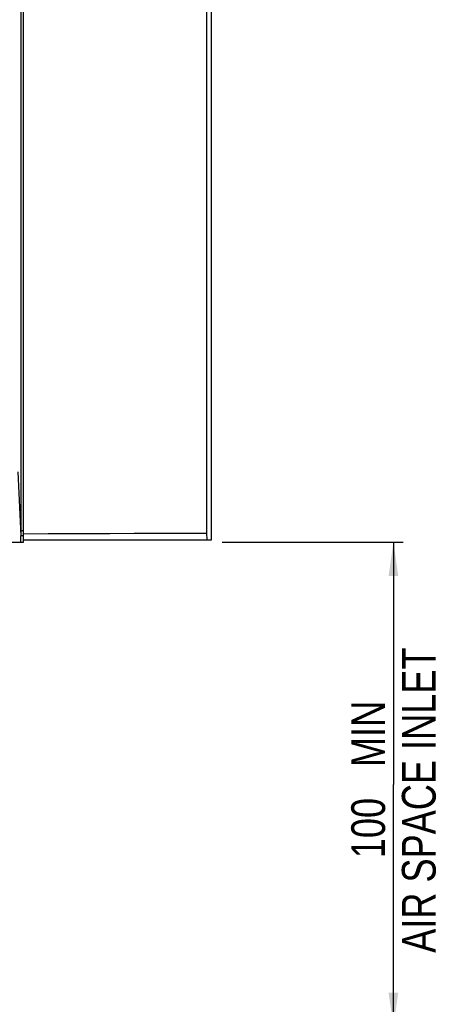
# Model space of a CAD drawing. Extents: x 0 to 841, y 0 to 594.
# Tile 9 of 66: x 150 to 194, y 199 to 301. Entities that reach past the tile are written whole.
import ezdxf

# ---------------------------------------------------------------- set-up
doc = ezdxf.new("R2010")
doc.units = 0
doc.header["$LTSCALE"] = 46.255
doc.layers.get('0').update_dxf_attribs({"linetype": 'CONTINUOUS'})
doc.styles.get("Standard").update_dxf_attribs({"font": 'txt', "width": 0.8})
doc.dimstyles.get("Standard").update_dxf_attribs({"dimtxt": 2.5, "dimasz": 2.5, "dimexe": 1.25, "dimexo": 0.625, "dimtad": 1, "dimcen": 2.5, "dimazin": 3, "dimtfac": 1, "dimtmove": 0, "dimatfit": 3})

# ---------------------------------------------------------------- blocks, each defined once
blk = doc.blocks.new('_FILLED')
at = {"color": 0, "linetype": 'BYBLOCK'}
blk.add_solid([(0, 0), (-1, 0.143), (-1, -0.143)], dxfattribs=at)
blk = doc.blocks.new('*D1')
at = {"color": 2, "linetype": 'CONTINUOUS'}
for p, q in [((170.79, 247.22), (189.54, 247.22)), ((188.54, 247.22), (188.54, 222.14)), ((188.54, 197.05), (188.54, 222.14)), ((169.21, 197.05), (189.54, 197.05))]:
    blk.add_line(p, q, dxfattribs=at)
at = {"color": 2, "linetype": 'CONTINUOUS', "xscale": 3.5, "yscale": 3.5, "zscale": 3.5}
for p, rotation in [((188.54, 247.22), 90), ((188.54, 197.05), 270)]:
    blk.add_blockref('_FILLED', p, dxfattribs=dict(at, rotation=rotation))
at = {"color": 5, "linetype": 'CONTINUOUS', "width": 0.8}
for s, p in [('AIR SPACE INLET', (192.92, 204.69)), (' MIN ', (187.67, 222.89)), ('100', (187.67, 214.49))]:
    blk.add_text(s, height=3.5, rotation=90, dxfattribs=at).set_placement(p)

msp = doc.modelspace()

# ---------------------------------------------------------------- linework, layer by layer
at = {"color": 7, "linetype": 'CONTINUOUS'}
for p, q in [((149.939, 248.397), (149.939, 365.847)), ((150.18, 247.222), (150.18, 365.847)), ((169.207, 248.173), (169.207, 366.097)), ((169.67, 247.472), (169.67, 366.097)), ((149.939, 247.897), (149.66, 254.515)), ((150.18, 247.897), (149.93, 247.897)), ((149.93, 247.222), (149.93, 247.897)), ((150.18, 248.397), (149.939, 248.397)), ((149.957, 247.897), (149.939, 248.397)), ((166.706, 248.165), (169.207, 248.173)), ((169.238, 247.472), (169.207, 248.173)), ((84.795, 247.222), (150.18, 247.222)), ((150.18, 247.472), (169.67, 247.472))]:
    msp.add_line(p, q, dxfattribs=at)
for points in [[(150.18, 248.107), (152.748, 248.117), (154.029, 248.122), (155.308, 248.127)], [(155.308, 248.127), (157.859, 248.136), (159.131, 248.14)], [(159.131, 248.14), (161.667, 248.149), (162.932, 248.153)], [(162.932, 248.153), (165.451, 248.161), (166.706, 248.165)]]:
    msp.add_lwpolyline(points, dxfattribs=at)

# ---------------------------------------------------------------- dimensions: what is measured, and where the dimension line sits
at = {"color": 2, "linetype": 'CONTINUOUS'}
dim = msp.add_linear_dim(base=(188.544, 247.222), p1=(169.211, 197.048), p2=(170.79, 247.222), angle=90, dimstyle='Standard', dxfattribs=at)
dim.commit()
dim.dimension.update_dxf_attribs({"geometry": '*D1', "text_midpoint": (188.544, 225.689), "dimtype": 128})

doc.saveas('drawing.dxf')
